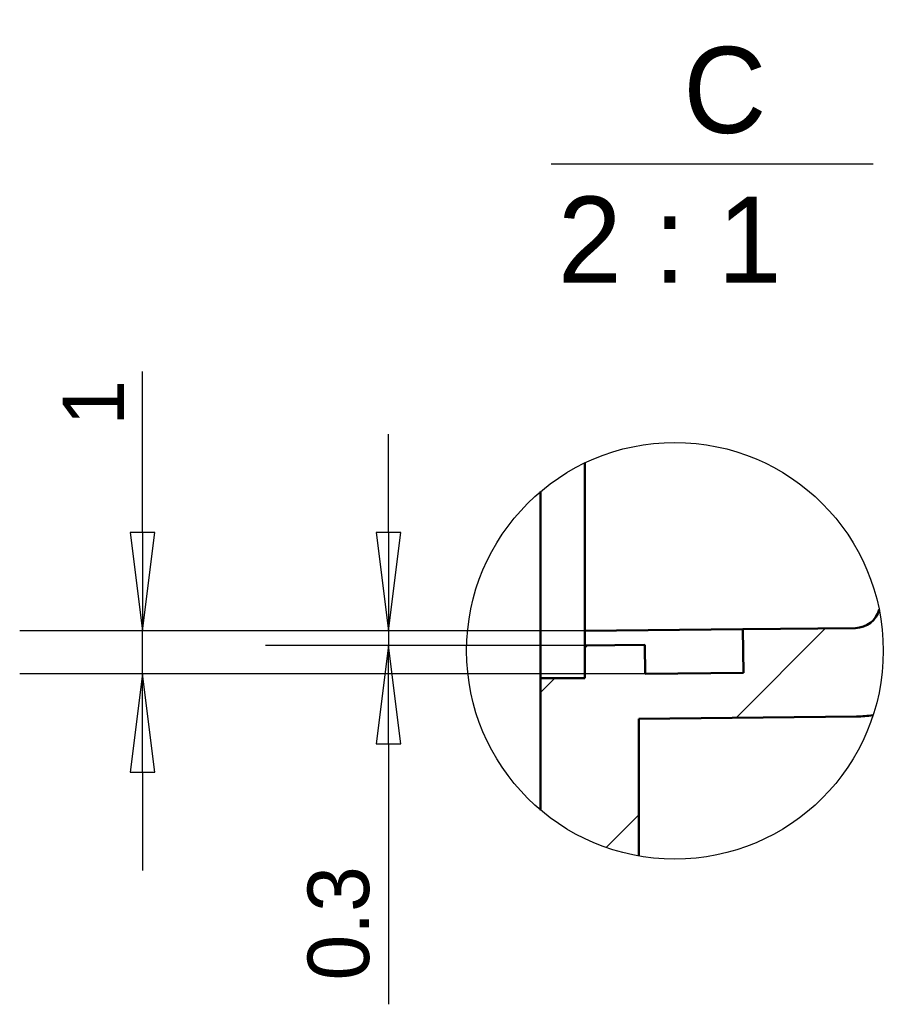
# Model space of a CAD drawing. Header units: millimetres. Extents: x 769 to 1254, y 326 to 1158.
# Tile 9 of 16: x 986 to 1021, y 901 to 941. Entities that reach past the tile are written whole.
import ezdxf

# ---------------------------------------------------------------- set-up
doc = ezdxf.new("R2010")
doc.units = ezdxf.units.MM
doc.layers.add('剖面线 (ISO)', color=3, linetype='Continuous', lineweight=18, true_color=0x00ff00)
for name, color, linetype, lineweight in [('可见 (ISO)', 7, 'Continuous', 50), ('尺寸 (ISO)', 7, 'Continuous', 25), ('局部视图边界 (ISO)', 7, 'Continuous', 25), ('符号 (ISO)', 7, 'Continuous', 25)]:
    doc.layers.add(name, color=color, linetype=linetype, lineweight=lineweight)
doc.styles.add('标签文本 (ISO)', font='txt')
doc.styles.add('注释文本 (ISO)', font='txt')
doc.dimstyles.new('默认 (GB)', dxfattribs={"dimtxt": 2.5, "dimasz": 4, "dimexe": 5, "dimexo": 0, "dimgap": 0.75, "dimtad": 1, "dimtoh": 1, "dimrnd": 1e-08, "dimdsep": 46, "dimtxsty": '注释文本 (ISO)', "dimblk": 'Filled-1', "dimcen": 0.09, "dimdle": 10, "dimclrd": 256, "dimclre": 256, "dimclrt": 256, "dimaunit": 1, "dimadec": 3, "dimazin": 2, "dimtfac": 1, "dimtmove": 0, "dimatfit": 3, "dimldrblk": 'Filled-1', "dimfxl": 1, "dimtolj": 1, "dimlwd": -1, "dimlwe": -1, "dimarcsym": 0})

# ---------------------------------------------------------------- blocks, each defined once
blk = doc.blocks.new('二维转换符号4')
at = {"layer": '局部视图边界 (ISO)'}
blk.add_circle((197.509, 121.895), 8.473, dxfattribs=at)
blk = doc.blocks.new('Filled-1')
at = {"color": 0}
for p, q in [((0, 0), (-1, 0.125)), ((-1, 0.125), (-1, -0.125)), ((-1, 0), (0, 0)), ((-1, -0.125), (0, 0))]:
    blk.add_line(p, q, dxfattribs=at)
at = {"color": 0, "flags": 128}
blk.add_lwpolyline([(-1, -0.125), (0, 0), (-1, 0.125), (-1, -0.125)], dxfattribs=at)
at = {"color": 0}
blk.add_solid([(-1, -0.125), (0, 0), (-1, 0.125), (-1, -0.125)], dxfattribs=at)
blk = doc.blocks.new('*D79')
at = {"layer": 'Defpoints', "color": 0}
for p in [(1009.232, 916.519), (1001.246, 915.919), (1009.232, 915.919)]:
    blk.add_point(p, dxfattribs=at)
at = {"layer": '尺寸 (ISO)'}
for p, q in [((1001.246, 920.519), (1001.246, 924.519)), ((1009.232, 916.519), (996.246, 916.519)), ((1001.246, 916.519), (1001.246, 915.919)), ((1009.232, 915.919), (996.246, 915.919)), ((1001.246, 911.919), (1001.246, 901.333))]:
    blk.add_line(p, q, dxfattribs=at)
at = {"layer": '尺寸 (ISO)', "xscale": 4, "yscale": 4, "zscale": 4}
for p, rotation in [((1001.246, 916.519), 270), ((1001.246, 915.919), 90)]:
    blk.add_blockref('Filled-1', p, dxfattribs=dict(at, rotation=rotation))
at = {"layer": '尺寸 (ISO)', "insert": (999.225, 904.626), "char_height": 2.5, "attachment_point": 5, "rotation": 90, "style": '注释文本 (ISO)'}
blk.add_mtext('\\A1;0.3', dxfattribs=at)
blk = doc.blocks.new('*D85')
at = {"layer": 'Defpoints', "color": 0}
for p in [(991.246, 916.519), (1009.232, 916.519), (1011.684, 914.776)]:
    blk.add_point(p, dxfattribs=at)
at = {"layer": '尺寸 (ISO)'}
for p, q in [((991.246, 920.519), (991.246, 927.062)), ((1009.232, 916.519), (986.246, 916.519)), ((991.246, 914.776), (991.246, 916.519)), ((1011.684, 914.776), (986.246, 914.776)), ((991.246, 910.776), (991.246, 906.776))]:
    blk.add_line(p, q, dxfattribs=at)
at = {"layer": '尺寸 (ISO)', "xscale": 4, "yscale": 4, "zscale": 4}
for p, rotation in [((991.246, 916.519), 270), ((991.246, 914.776), 90)]:
    blk.add_blockref('Filled-1', p, dxfattribs=dict(at, rotation=rotation))
at = {"layer": '尺寸 (ISO)', "insert": (989.246, 925.79), "char_height": 2.5, "attachment_point": 5, "rotation": 90, "style": '注释文本 (ISO)'}
blk.add_mtext('\\A1;1', dxfattribs=at)

msp = doc.modelspace()

# ---------------------------------------------------------------- hatches: boundary and pattern name
at = {"layer": '剖面线 (ISO)'}
h = msp.add_hatch(dxfattribs=at)
h.set_pattern_fill('ANSI31', color=256, scale=50.8, style=0)
h.set_pattern_definition([(45, (815.389, 793.8115), (-4.49013, 4.49013), [])])
edge = h.paths.add_edge_path()
edge.add_ellipse((1012.8976, 915.706), major_axis=(-8.3453, 1.4654), ratio=1, start_angle=59.79057, end_angle=90)
edge.add_line((1011.4322, 907.3608), (1011.4322, 912.9417))
edge.add_line((1011.4322, 912.9417), (1020.2846, 913.0344))
edge.add_ellipse((1020.2322, 918.0341), major_axis=(4.9997, 0.0524), ratio=1, start_angle=270, end_angle=277.71823)
edge.add_ellipse((1012.8976, 915.706), major_axis=(1.6831, -8.3041), ratio=1, start_angle=60.535, end_angle=90)
edge.add_ellipse((1020.2322, 917.6341), major_axis=(0.9695, -0.245), ratio=1, start_angle=-75.22042, end_angle=0, ccw=False)
edge.add_line((1020.2427, 916.6342), (1015.6652, 916.5862))
edge.add_line((1015.6652, 916.5862), (1015.6837, 914.8177))
edge.add_line((1015.6837, 914.8177), (1011.6839, 914.7758))
edge.add_line((1011.6839, 914.7758), (1011.6717, 915.9444))
edge.add_line((1011.6717, 915.9444), (1009.2322, 915.9188))
edge.add_line((1009.2322, 915.9188), (1009.2322, 914.593))
edge.add_line((1009.2322, 914.593), (1007.4322, 914.593))
edge.add_line((1007.4322, 914.593), (1007.4322, 909.2315))

# ---------------------------------------------------------------- linework, layer by layer
at = {"layer": '可见 (ISO)'}
for p, q in [((1009.2322, 923.3451), (1009.2322, 922.8962)), ((1007.4322, 914.593), (1007.4322, 922.1806)), ((1015.6652, 916.5862), (1009.2322, 916.5189)), ((1009.2322, 915.9188), (1009.2322, 916.5189)), ((1020.2427, 916.6342), (1015.6652, 916.5862)), ((1015.6652, 916.5862), (1015.6837, 914.8177)), ((1011.6717, 915.9444), (1009.2322, 915.9188)), ((1009.2322, 915.9188), (1009.2322, 914.593)), ((1011.6839, 914.7758), (1011.6717, 915.9444)), ((1015.6837, 914.8177), (1011.6839, 914.7758)), ((1007.4322, 914.593), (1007.4322, 909.2315)), ((1009.2322, 914.593), (1007.4322, 914.593)), ((1011.4322, 912.9417), (1020.2846, 913.0344)), ((1011.4322, 907.3608), (1011.4322, 912.9417))]:
    msp.add_line(p, q, dxfattribs=at)
for centre, radius, end in [((1020.2322, 917.6341), 1, 345.82042), ((1020.2322, 918.0341), 5, 278.31823)]:
    msp.add_arc(centre, radius, 270.6, end, dxfattribs=at)
msp.add_open_spline([(1009.2322, 922.8962), (1009.2322, 921.2265), (1009.2322, 919.5601), (1009.2322, 918.3865), (1009.2322, 917.2087), (1009.2322, 916.5189), (1009.2322, 916.5189)], degree=3, knots=[0, 0, 0, 0, 0.4990851, 0.4990851, 0.4990851, 1, 1, 1, 1], dxfattribs=at)
at = {"layer": '符号 (ISO)'}
msp.add_line((1007.8622, 935.5075), (1020.9617, 935.5075), dxfattribs=at)

# ---------------------------------------------------------------- block references
msp.add_blockref('二维转换符号4', (815.3887, 793.8115))

# ---------------------------------------------------------------- texts
at = {"layer": '符号 (ISO)', "char_height": 3.5, "attachment_point": 7, "style": '标签文本 (ISO)'}
for s, insert in [('C', (1013.2364, 936.7132)), ('2 : 1', (1008.1311, 930.679))]:
    msp.add_mtext(s, dxfattribs=dict(at, insert=insert))

# ---------------------------------------------------------------- dimensions: what is measured, and where the dimension line sits
at = {"layer": '尺寸 (ISO)'}
for base, p1, p2, text, override, picture, middle in [((991.2465, 916.5189), (1011.6839, 914.7758), (1009.2322, 916.5189), '1', {"dimgap": 0.75, "dimtad": 1, "dimjust": 0, "dimtoh": 0, "dimdec": 2, "dimlfac": 0.5, "dimpost": '<>', "dimblk": 'Filled-1', "dimse1": 0, "dimse2": 0, "dimsd1": 0, "dimsd2": 0, "dimtofl": 1, "dimatfit": 1}, '*D85', (989.2465, 925.7903)), ((1001.2465, 915.9188), (1009.2322, 916.5189), (1009.2322, 915.9188), '0.3', {"dimtoh": 0, "dimlfac": 0.5, "dimblk": 'Filled-1', "dimatfit": 1}, '*D79', (999.225, 904.626))]:
    dim = msp.add_linear_dim(base=base, p1=p1, p2=p2, angle=90, text=text, dimstyle='默认 (GB)', override=override, dxfattribs=at)
    dim.commit()
    dim.dimension.update_dxf_attribs({"geometry": picture, "text_midpoint": middle})

doc.saveas('drawing.dxf')
